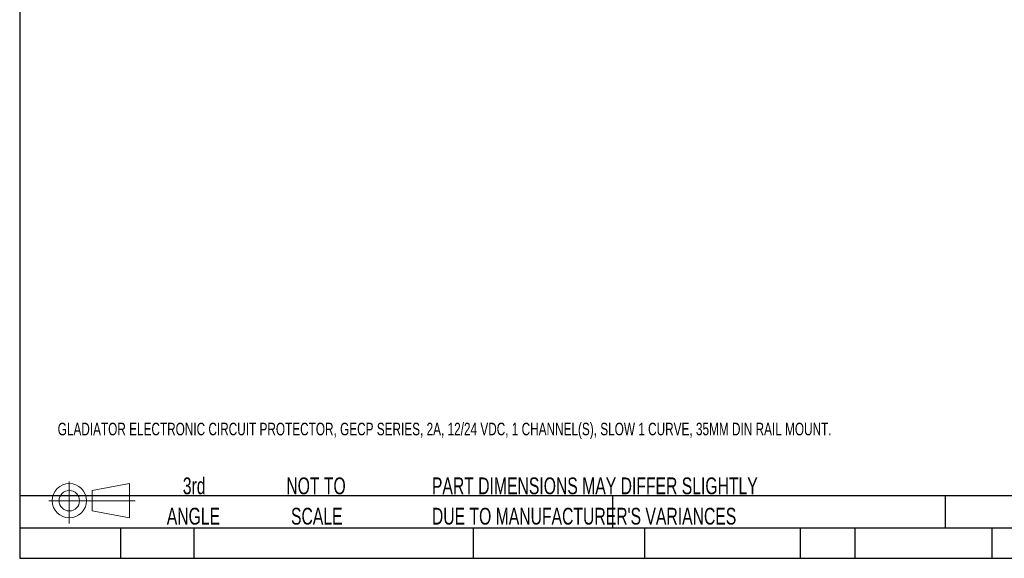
# Model space of a CAD drawing. Header units: millimetres. Extents: x 6 to 543, y 6 to 386.
# Tile 1 of 12: x 6 to 255, y 6 to 142. Entities that reach past the tile are written whole.
import ezdxf

# ---------------------------------------------------------------- set-up
doc = ezdxf.new("R2010")
doc.units = ezdxf.units.MM
doc.header["$LTSCALE"] = 2
doc.layers.add('TEXT', color=140, linetype='Continuous', lineweight=25)
doc.styles.add('SLDTEXTSTYLE0', font='TXT', dxfattribs={"width": 0.7})

# ---------------------------------------------------------------- blocks, each defined once
blk = doc.blocks.new('Block11')
at = {"color": 7, "linetype": 'Continuous', "lineweight": 18}
for p, q in [((5.18, 10.62), (5.18, 0)), ((10.96, 8.33), (20.35, 10.06)), ((20.35, 10.06), (20.35, 1.46)), ((10.96, 3.19), (10.96, 8.33)), ((0, 5.76), (21.75, 5.76)), ((10.96, 3.19), (20.35, 1.46))]:
    blk.add_line(p, q, dxfattribs=at)
for radius in [4.3, 2.57]:
    blk.add_circle((5.18, 5.76), radius, dxfattribs=at)
blk = doc.blocks.new('Block12')
at = {"color": 7, "linetype": 'Continuous'}
blk.add_blockref('Block11', (0, 0), dxfattribs=at)
blk = doc.blocks.new('SW_NOTE_0_2')
at = {"layer": 'TEXT', "color": 0, "char_height": 4.2333, "attachment_point": 1, "style": 'SLDTEXTSTYLE0'}
for s, insert in [('PART DIMENSIONS MAY DIFFER SLIGHTLY', (0, 5.46)), ("DUE TO MANUFACTURER'S VARIANCES", (0, -2.19))]:
    blk.add_mtext(s, dxfattribs=dict(at, insert=insert))
blk = doc.blocks.new('SW_NOTE_0_3')
at = {"layer": 'TEXT', "color": 0, "char_height": 4.233, "attachment_point": 2, "style": 'SLDTEXTSTYLE0'}
for s, insert in [('NOT TO', (10.52, 5.46)), ('SCALE', (10.71, -2.19))]:
    blk.add_mtext(s, dxfattribs=dict(at, insert=insert))
blk = doc.blocks.new('SW_NOTE_0_4')
at = {"layer": 'TEXT', "color": 0, "char_height": 4.233, "attachment_point": 2, "style": 'SLDTEXTSTYLE0'}
for s, insert in [('3rd', (4.63, 5.46)), ('ANGLE', (4.44, -2.19))]:
    blk.add_mtext(s, dxfattribs=dict(at, insert=insert))

msp = doc.modelspace()

# ---------------------------------------------------------------- linework, layer by layer
at = {"layer": 'TEXT'}
for p, q in [((6.35, 209.55), (6.35, 6.35)), ((273.05, 22.126), (6.35, 22.126)), ((155.759, 22.126), (155.759, 13.97)), ((239.575, 22.126), (239.575, 13.97)), ((273.05, 13.97), (6.35, 13.97)), ((31.75, 13.97), (31.75, 6.35)), ((50.212, 13.97), (50.212, 6.35)), ((120.646, 13.97), (120.646, 6.35)), ((163.78, 13.97), (163.78, 6.35)), ((203.024, 13.97), (203.024, 6.35)), ((216.812, 13.97), (216.812, 6.35)), ((251.349, 13.97), (251.349, 6.35)), ((6.35, 6.35), (273.05, 6.35))]:
    msp.add_line(p, q, dxfattribs=at)

# ---------------------------------------------------------------- block references
for name, p in [('Block12', (13.676, 15.108)), ('SW_NOTE_0_4', (45.695, 21.271)), ('SW_NOTE_0_3', (70.514, 21.271)), ('SW_NOTE_0_2', (110.239, 21.271))]:
    msp.add_blockref(name, p, dxfattribs=at)

# ---------------------------------------------------------------- texts
at = {"layer": 'TEXT', "insert": (15.931, 40.522), "char_height": 3.175, "attachment_point": 1, "style": 'SLDTEXTSTYLE0'}
msp.add_mtext('GLADIATOR ELECTRONIC CIRCUIT PROTECTOR, GECP SERIES, 2A, 12/24 VDC, 1 CHANNEL(S), SLOW 1 CURVE, 35MM DIN RAIL MOUNT.', dxfattribs=at)

doc.saveas('drawing.dxf')
